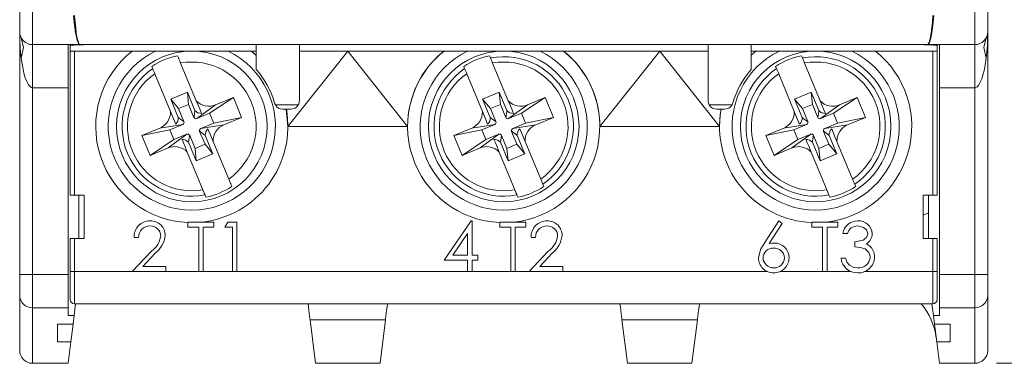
# Model space of a CAD drawing. Header units: millimetres. Extents: x 0 to 420, y 0 to 297.
# Tile 3 of 14: x 104 to 150, y 186 to 202. Entities that reach past the tile are written whole.
import ezdxf

# ---------------------------------------------------------------- set-up
doc = ezdxf.new("R2010")
doc.units = ezdxf.units.MM
doc.styles.add('SLDTEXTSTYLE3', font='TXT', dxfattribs={"width": 0.75})
doc.dimstyles.new('SLDDIMSTYLE0', dxfattribs={"dimtxt": 3.704167, "dimasz": 6, "dimexe": 0, "dimexo": 0.0625, "dimgap": 0.926042, "dimtad": 1, "dimdec": 1, "dimrnd": 1e-09, "dimzin": 12, "dimdsep": 46, "dimtxsty": 'SLDTEXTSTYLE3', "dimblk1": 'CLOSED', "dimblk2": 'CLOSED', "dimsah": 1, "dimcen": 0.09, "dimadec": 0, "dimazin": 3, "dimtfac": 1, "dimtdec": 1, "dimtofl": 0, "dimtmove": 0, "dimatfit": 3, "dimldrblk": 'CLOSED', "dimfxl": 0, "dimfrac": 2, "dimtolj": 1, "dimtzin": 12, "dimarcsym": 0})

# ---------------------------------------------------------------- blocks, each defined once
blk = doc.blocks.new('_CLOSED')
at = {"color": 0, "linetype": 'ByBlock', "lineweight": -2}
for p, q in [((-1, 0.166667), (0, 0)), ((-1, 0.166667), (-1, -0.166667)), ((0, 0), (-1, -0.166667)), ((0, 0), (-1, 0))]:
    blk.add_line(p, q, dxfattribs=at)
blk = doc.blocks.new('_D')
at = {"color": 7, "linetype": 'Continuous', "lineweight": 0}
for p, q in [((141.931, 237.317), (163.602, 237.317)), ((162.602, 237.317), (162.602, 185.817)), ((151.026, 220.311), (151.026, 221.438)), ((151.026, 221.438), (156.912, 221.438)), ((156.912, 221.438), (156.912, 220.311)), ((151.026, 207.998), (151.026, 206.871)), ((156.912, 206.871), (156.912, 207.998)), ((151.026, 206.871), (156.912, 206.871)), ((149.331, 185.817), (163.602, 185.817))]:
    blk.add_line(p, q, dxfattribs=at)
at = {"color": 7, "linetype": 'Continuous', "lineweight": 0, "xscale": 6, "yscale": 6}
for p, rotation in [((162.602, 237.317, -10.61), 90.00000000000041), ((162.602, 185.817, -10.61), 270.0000000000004)]:
    blk.add_blockref('_CLOSED', p, dxfattribs=dict(at, rotation=rotation))
at = {"color": 7, "linetype": 'Continuous', "lineweight": 0, "char_height": 3.7042, "attachment_point": 1, "rotation": 90, "style": 'SLDTEXTSTYLE3'}
for s, insert in [('2,028', (152.137, 207.998)), ('51,5', (157.827, 209.366))]:
    blk.add_mtext(s, dxfattribs=dict(at, insert=insert))
blk = doc.blocks.new('_D_1')
at = {"color": 7, "linetype": 'Continuous', "lineweight": 0}
for p, q in [((136.681, 256.817), (180.88, 256.817)), ((179.88, 185.817), (179.88, 256.817)), ((168.305, 220.311), (168.305, 221.438)), ((168.305, 221.438), (174.19, 221.438)), ((174.19, 221.438), (174.19, 220.311)), ((168.305, 207.998), (168.305, 206.871)), ((174.19, 206.871), (174.19, 207.998)), ((168.305, 206.871), (174.19, 206.871)), ((149.331, 185.817), (180.88, 185.817))]:
    blk.add_line(p, q, dxfattribs=at)
at = {"color": 7, "linetype": 'Continuous', "lineweight": 0, "xscale": 6, "yscale": 6}
for p, rotation in [((179.88, 256.817, -10.61), 90.0000000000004), ((179.88, 185.817, -10.61), 270.0000000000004)]:
    blk.add_blockref('_CLOSED', p, dxfattribs=dict(at, rotation=rotation))
at = {"color": 7, "linetype": 'Continuous', "lineweight": 0, "char_height": 3.7042, "attachment_point": 1, "rotation": 90, "style": 'SLDTEXTSTYLE3'}
for s, insert in [('2,795', (169.415, 207.998)), ('71', (175.105, 211.417))]:
    blk.add_mtext(s, dxfattribs=dict(at, insert=insert))

msp = doc.modelspace()

# ---------------------------------------------------------------- linework, layer by layer
at = {"color": 7, "linetype": 'Continuous', "lineweight": 15}
for p, q in [((103.931, 204.617), (103.931, 201.217)), ((104.531, 200.617), (104.531, 204.617)), ((148.331, 204.617), (148.331, 200.617)), ((148.931, 201.217), (148.931, 204.617)), ((103.931, 189.938), (103.931, 201.217)), ((148.931, 201.217), (148.931, 189.938)), ((106.731, 200.617), (104.531, 200.617)), ((104.531, 198.617), (104.531, 200.617)), ((106.181, 200.617), (106.181, 198.617)), ((106.281, 200.565), (106.281, 200.617)), ((106.281, 200.317), (106.281, 200.565)), ((106.731, 200.617), (114.631, 200.617)), ((114.631, 200.617), (117.231, 200.617)), ((114.931, 200.617), (114.631, 200.617)), ((116.931, 200.617), (114.931, 200.617)), ((114.931, 200.617), (114.931, 199.462)), ((117.231, 200.617), (116.931, 200.617)), ((116.931, 200.617), (116.931, 198.017)), ((117.231, 200.617), (125.131, 200.617)), ((125.131, 200.617), (127.731, 200.617)), ((127.731, 200.617), (135.631, 200.617)), ((135.631, 200.617), (138.231, 200.617)), ((135.931, 200.617), (135.631, 200.617)), ((137.931, 200.617), (135.931, 200.617)), ((135.931, 198.017), (135.931, 200.617)), ((137.931, 199.462), (137.931, 200.617)), ((138.231, 200.617), (137.931, 200.617)), ((138.231, 200.617), (146.131, 200.617)), ((148.331, 200.617), (146.131, 200.617)), ((146.581, 200.617), (146.581, 200.565)), ((146.581, 200.317), (146.581, 200.565)), ((146.681, 198.617), (146.681, 200.617)), ((148.331, 200.617), (148.331, 198.617)), ((106.281, 200.317), (114.931, 200.317)), ((106.281, 193.617), (106.281, 200.317)), ((106.481, 200.317), (106.481, 193.617)), ((114.711, 200.317), (114.931, 200.11)), ((119.181, 200.317), (116.401, 196.817)), ((116.931, 200.317), (119.181, 200.317)), ((119.181, 200.317), (133.681, 200.317)), ((119.181, 200.317), (121.961, 196.817)), ((133.681, 200.317), (130.901, 196.817)), ((133.681, 200.317), (135.931, 200.317)), ((133.681, 200.317), (136.461, 196.817)), ((137.931, 200.317), (146.581, 200.317)), ((137.931, 200.13), (138.15, 200.317)), ((146.381, 193.617), (146.381, 200.317)), ((146.581, 200.317), (146.581, 193.617)), ((112.14, 198.009), (111.413, 199.762)), ((126.64, 198.009), (125.913, 199.762)), ((141.14, 198.009), (140.413, 199.762)), ((110.939, 197.511), (110.212, 199.264)), ((125.439, 197.511), (124.712, 199.264)), ((139.939, 197.511), (139.212, 199.264)), ((106.181, 198.617), (104.531, 198.617)), ((104.531, 198.617), (104.531, 189.938)), ((106.181, 198.617), (106.181, 189.938)), ((111.724, 198.409), (110.95, 198.088)), ((111.779, 197.836), (111.724, 198.409)), ((112.079, 197.554), (111.724, 198.409)), ((126.224, 198.409), (125.45, 198.088)), ((126.279, 197.836), (126.224, 198.409)), ((126.579, 197.554), (126.224, 198.409)), ((140.724, 198.409), (139.95, 198.088)), ((140.779, 197.836), (140.724, 198.409)), ((141.079, 197.554), (140.724, 198.409)), ((148.331, 198.617), (146.681, 198.617)), ((146.681, 189.938), (146.681, 198.617)), ((148.331, 189.938), (148.331, 198.617)), ((110.95, 198.088), (111.305, 197.233)), ((111.317, 197.644), (110.95, 198.088)), ((111.779, 197.836), (111.317, 197.644)), ((112.028, 197.236), (111.779, 197.836)), ((113.033, 197.815), (112.158, 197.182)), ((112.759, 197.431), (113.864, 198.159)), ((113.864, 198.159), (113.033, 197.815)), ((114.247, 197.236), (113.864, 198.159)), ((115.818, 197.817), (116.877, 197.817)), ((125.45, 198.088), (125.805, 197.233)), ((125.817, 197.644), (125.45, 198.088)), ((126.279, 197.836), (125.817, 197.644)), ((126.528, 197.236), (126.279, 197.836)), ((127.533, 197.815), (126.658, 197.182)), ((127.259, 197.431), (128.364, 198.159)), ((128.364, 198.159), (127.533, 197.815)), ((128.747, 197.236), (128.364, 198.159)), ((135.985, 197.817), (137.044, 197.817)), ((139.95, 198.088), (140.305, 197.233)), ((140.317, 197.644), (139.95, 198.088)), ((140.779, 197.836), (140.317, 197.644)), ((141.028, 197.236), (140.779, 197.836)), ((142.033, 197.815), (141.158, 197.182)), ((141.759, 197.431), (142.864, 198.159)), ((142.864, 198.159), (142.033, 197.815)), ((143.247, 197.236), (142.864, 198.159)), ((111.317, 197.644), (111.566, 197.044)), ((112.759, 197.431), (112.158, 197.182)), ((112.95, 196.969), (112.759, 197.431)), ((116.531, 197.617), (116.164, 197.617)), ((116.311, 197.617), (116.401, 196.817)), ((125.817, 197.644), (126.066, 197.044)), ((127.259, 197.431), (126.658, 197.182)), ((127.45, 196.969), (127.259, 197.431)), ((136.698, 197.617), (136.331, 197.617)), ((140.317, 197.644), (140.566, 197.044)), ((141.759, 197.431), (141.158, 197.182)), ((141.95, 196.969), (141.759, 197.431)), ((110.446, 196.742), (111.512, 196.913)), ((111.512, 196.913), (110.911, 196.664)), ((112.35, 196.72), (112.95, 196.969)), ((112.35, 196.72), (113.416, 196.891)), ((112.95, 196.969), (114.247, 197.236)), ((113.416, 196.891), (114.247, 197.236)), ((116.401, 196.817), (121.961, 196.817)), ((124.946, 196.742), (126.012, 196.913)), ((126.012, 196.913), (125.411, 196.664)), ((126.85, 196.72), (127.45, 196.969)), ((126.85, 196.72), (127.916, 196.891)), ((127.45, 196.969), (128.747, 197.236)), ((127.916, 196.891), (128.747, 197.236)), ((130.901, 196.817), (136.461, 196.817)), ((139.446, 196.742), (140.512, 196.913)), ((140.512, 196.913), (139.911, 196.664)), ((141.35, 196.72), (141.95, 196.969)), ((141.35, 196.72), (142.416, 196.891)), ((141.95, 196.969), (143.247, 197.236)), ((142.416, 196.891), (143.247, 197.236)), ((110.446, 196.742), (109.615, 196.397)), ((110.911, 196.664), (109.615, 196.397)), ((109.615, 196.397), (109.998, 195.474)), ((110.829, 195.818), (111.703, 196.452)), ((110.911, 196.664), (111.103, 196.203)), ((111.103, 196.203), (111.703, 196.452)), ((111.834, 196.397), (112.083, 195.797)), ((112.545, 195.989), (112.296, 196.589)), ((112.912, 195.545), (112.557, 196.401)), ((124.946, 196.742), (124.115, 196.397)), ((125.411, 196.664), (124.115, 196.397)), ((124.115, 196.397), (124.498, 195.474)), ((125.329, 195.818), (126.203, 196.452)), ((125.411, 196.664), (125.603, 196.203)), ((125.603, 196.203), (126.203, 196.452)), ((126.334, 196.397), (126.583, 195.797)), ((127.045, 195.989), (126.796, 196.589)), ((127.412, 195.545), (127.057, 196.401)), ((139.446, 196.742), (138.615, 196.397)), ((139.911, 196.664), (138.615, 196.397)), ((138.615, 196.397), (138.998, 195.474)), ((139.829, 195.818), (140.703, 196.452)), ((139.911, 196.664), (140.103, 196.203)), ((140.103, 196.203), (140.703, 196.452)), ((140.834, 196.397), (141.083, 195.797)), ((141.545, 195.989), (141.296, 196.589)), ((141.912, 195.545), (141.557, 196.401)), ((111.103, 196.203), (109.998, 195.474)), ((111.783, 196.079), (112.137, 195.224)), ((112.083, 195.797), (112.545, 195.989)), ((112.545, 195.989), (112.912, 195.545)), ((113.65, 194.369), (112.923, 196.122)), ((125.603, 196.203), (124.498, 195.474)), ((126.283, 196.079), (126.637, 195.224)), ((126.583, 195.797), (127.045, 195.989)), ((127.045, 195.989), (127.412, 195.545)), ((128.15, 194.369), (127.423, 196.122)), ((140.103, 196.203), (138.998, 195.474)), ((140.783, 196.079), (141.137, 195.224)), ((141.083, 195.797), (141.545, 195.989)), ((141.545, 195.989), (141.912, 195.545)), ((142.65, 194.369), (141.923, 196.122)), ((109.998, 195.474), (110.829, 195.818)), ((112.449, 193.871), (111.722, 195.624)), ((112.083, 195.797), (112.137, 195.224)), ((112.137, 195.224), (112.912, 195.545)), ((124.498, 195.474), (125.329, 195.818)), ((126.949, 193.871), (126.222, 195.624)), ((126.583, 195.797), (126.637, 195.224)), ((126.637, 195.224), (127.412, 195.545)), ((138.998, 195.474), (139.829, 195.818)), ((141.449, 193.871), (140.722, 195.624)), ((141.083, 195.797), (141.137, 195.224)), ((141.137, 195.224), (141.912, 195.545)), ((106.481, 193.617), (106.281, 193.617)), ((106.931, 193.617), (106.481, 193.617)), ((106.681, 193.617), (106.681, 191.617)), ((106.931, 191.617), (106.931, 193.617)), ((145.931, 193.617), (146.381, 193.617)), ((145.931, 191.617), (145.931, 193.617)), ((146.181, 193.617), (146.181, 191.617)), ((146.581, 193.617), (146.381, 193.617)), ((111.754, 192.374), (112.963, 192.374)), ((111.754, 192.138), (111.754, 192.374)), ((112.963, 192.374), (112.963, 192.138)), ((113.464, 192.138), (113.599, 192.374)), ((113.599, 192.374), (114.025, 192.374)), ((114.025, 192.374), (114.025, 190.074)), ((123.659, 190.605), (124.915, 192.433)), ((124.915, 192.433), (124.957, 192.433)), ((124.957, 192.433), (124.957, 190.841)), ((126.254, 192.138), (126.254, 192.374)), ((126.254, 192.374), (127.463, 192.374)), ((127.463, 192.374), (127.463, 192.138)), ((138.534, 191.383), (139.221, 192.433)), ((139.38, 192.308), (138.772, 191.379)), ((139.221, 192.433), (139.38, 192.308)), ((140.754, 192.138), (140.754, 192.374)), ((140.754, 192.374), (141.963, 192.374)), ((141.963, 192.374), (141.963, 192.138)), ((112.255, 192.138), (111.754, 192.138)), ((112.255, 190.074), (112.255, 192.138)), ((112.963, 192.138), (112.462, 192.138)), ((112.462, 192.138), (112.462, 190.074)), ((113.818, 192.138), (113.464, 192.138)), ((113.818, 190.074), (113.818, 192.138)), ((124.75, 191.839), (124.065, 190.841)), ((124.75, 190.841), (124.75, 191.839)), ((126.755, 192.138), (126.254, 192.138)), ((126.755, 190.074), (126.755, 192.138)), ((127.463, 192.138), (126.962, 192.138)), ((126.962, 192.138), (126.962, 190.074)), ((141.255, 192.138), (140.754, 192.138)), ((141.255, 190.074), (141.255, 192.138)), ((141.963, 192.138), (141.462, 192.138)), ((141.462, 192.138), (141.462, 190.074)), ((142.405, 191.843), (142.199, 191.843)), ((106.281, 190.074), (106.281, 191.617)), ((106.281, 191.617), (106.481, 191.617)), ((106.481, 191.617), (106.481, 190.074)), ((106.931, 191.617), (106.481, 191.617)), ((109.454, 191.666), (109.248, 191.666)), ((127.905, 191.666), (127.699, 191.666)), ((142.759, 191.224), (142.759, 191.46)), ((145.931, 191.617), (146.381, 191.617)), ((146.381, 190.074), (146.381, 191.617)), ((146.381, 191.617), (146.581, 191.617)), ((146.581, 191.617), (146.581, 190.074)), ((109.159, 190.074), (110.051, 191.026)), ((110.227, 190.924), (109.652, 190.31)), ((127.61, 190.074), (128.502, 191.026)), ((128.678, 190.924), (128.103, 190.31)), ((124.75, 190.605), (123.659, 190.605)), ((124.065, 190.841), (124.75, 190.841)), ((124.75, 190.074), (124.75, 190.605)), ((124.957, 190.841), (125.222, 190.841)), ((125.222, 190.605), (124.957, 190.605)), ((124.957, 190.605), (124.957, 190.074)), ((125.222, 190.841), (125.222, 190.605)), ((142.11, 190.693), (142.317, 190.693)), ((106.281, 188.774), (106.281, 190.074)), ((106.281, 190.074), (106.481, 190.074)), ((106.481, 190.074), (109.159, 190.074)), ((110.722, 190.074), (109.159, 190.074)), ((109.652, 190.31), (110.722, 190.31)), ((110.722, 190.31), (110.722, 190.074)), ((110.722, 190.074), (112.255, 190.074)), ((112.462, 190.074), (112.255, 190.074)), ((112.462, 190.074), (113.818, 190.074)), ((114.025, 190.074), (113.818, 190.074)), ((114.025, 190.074), (124.75, 190.074)), ((124.957, 190.074), (124.75, 190.074)), ((124.957, 190.074), (126.755, 190.074)), ((126.962, 190.074), (126.755, 190.074)), ((126.962, 190.074), (127.61, 190.074)), ((129.173, 190.074), (127.61, 190.074)), ((128.103, 190.31), (129.173, 190.31)), ((129.173, 190.31), (129.173, 190.074)), ((129.173, 190.074), (138.687, 190.074)), ((139.267, 190.074), (141.255, 190.074)), ((141.462, 190.074), (141.255, 190.074)), ((141.462, 190.074), (142.559, 190.074)), ((143.201, 190.074), (146.381, 190.074)), ((146.381, 190.074), (146.581, 190.074)), ((146.581, 190.074), (146.581, 188.774)), ((103.931, 189.938), (104.531, 189.938)), ((103.931, 189.938), (103.931, 188.972)), ((104.531, 189.938), (106.181, 189.938)), ((104.531, 188.393), (104.531, 189.938)), ((106.181, 189.938), (106.181, 188.393)), ((146.681, 189.938), (148.331, 189.938)), ((146.681, 188.393), (146.681, 189.938)), ((148.331, 189.938), (148.931, 189.938)), ((148.331, 189.938), (148.331, 188.393)), ((148.931, 188.972), (148.931, 189.938)), ((103.931, 186.417), (103.931, 188.972)), ((106.526, 188.574), (106.459, 188.041)), ((106.481, 188.574), (146.381, 188.574)), ((146.336, 188.574), (146.403, 188.041)), ((148.931, 188.972), (148.931, 186.417)), ((106.181, 188.393), (104.531, 188.393)), ((104.531, 188.393), (104.531, 185.817)), ((106.181, 188.393), (106.181, 188.041)), ((148.331, 188.393), (146.681, 188.393)), ((146.681, 188.041), (146.681, 188.393)), ((148.331, 185.817), (148.331, 188.393)), ((106.181, 188.041), (106.459, 188.041)), ((106.459, 188.041), (106.409, 187.639)), ((120.934, 187.842), (117.428, 187.842)), ((117.681, 185.817), (117.428, 187.842)), ((120.934, 187.842), (120.681, 185.817)), ((135.434, 187.842), (131.928, 187.842)), ((132.181, 185.817), (131.928, 187.842)), ((135.434, 187.842), (135.181, 185.817)), ((146.453, 187.639), (146.403, 188.041)), ((146.403, 188.041), (146.681, 188.041)), ((106.409, 187.639), (105.681, 187.639)), ((105.681, 186.811), (105.681, 187.639)), ((106.409, 187.639), (106.305, 186.811)), ((147.181, 187.639), (146.453, 187.639)), ((146.557, 186.811), (146.453, 187.639)), ((147.181, 186.811), (147.181, 187.639)), ((106.305, 186.811), (105.681, 186.811)), ((106.305, 186.811), (106.181, 185.817)), ((146.681, 185.817), (146.557, 186.811)), ((147.181, 186.811), (146.557, 186.811)), ((106.181, 185.817), (104.531, 185.817)), ((120.681, 185.817), (117.681, 185.817)), ((135.181, 185.817), (132.181, 185.817)), ((148.331, 185.817), (146.681, 185.817))]:
    msp.add_line(p, q, dxfattribs=at)
at = {"color": 1, "linetype": 'Continuous', "lineweight": 15}
for p, q in [((114.707, 200.317), (114.931, 200.127)), ((137.931, 200.127), (138.155, 200.317)), ((106.481, 190.074), (106.481, 188.574)), ((146.381, 188.574), (146.381, 190.074))]:
    msp.add_line(p, q, dxfattribs=at)
at = {"color": 7, "linetype": 'Continuous', "lineweight": 15, "flags": 128}
for points in [[(104.003, 200.932), (104.111, 200.487), (104.003, 199.984)], [(148.859, 199.984), (148.751, 200.487), (148.859, 200.932)], [(111.272, 200.102), (111.299, 200.036), (111.316, 199.998)], [(125.772, 200.102), (125.799, 200.036), (125.816, 199.998)], [(140.272, 200.102), (140.299, 200.036), (140.316, 199.998)], [(104.531, 198.617), (104.479, 198.626), (104.427, 198.655), (104.339, 198.753), (104.24, 198.942), (104.176, 199.12), (104.13, 199.284), (104.086, 199.473), (104.003, 199.984)], [(110.115, 199.5), (110.099, 199.538), (110.071, 199.604)], [(111.413, 199.762), (111.38, 199.842), (111.351, 199.912), (111.329, 199.965), (111.317, 199.994), (111.316, 199.998)], [(124.615, 199.5), (124.599, 199.538), (124.571, 199.604)], [(125.913, 199.762), (125.88, 199.842), (125.851, 199.912), (125.829, 199.965), (125.817, 199.994), (125.816, 199.998)], [(139.115, 199.5), (139.099, 199.538), (139.071, 199.604)], [(140.413, 199.762), (140.38, 199.842), (140.351, 199.912), (140.329, 199.965), (140.317, 199.994), (140.316, 199.998)], [(148.859, 199.984), (148.776, 199.473), (148.654, 199.024), (148.523, 198.753), (148.435, 198.655), (148.383, 198.626), (148.331, 198.617)], [(110.115, 199.5), (110.123, 199.48), (110.141, 199.437), (110.166, 199.375), (110.197, 199.3), (110.212, 199.264)], [(124.615, 199.5), (124.623, 199.48), (124.641, 199.437), (124.666, 199.375), (124.697, 199.3), (124.712, 199.264)], [(139.115, 199.5), (139.123, 199.48), (139.141, 199.437), (139.166, 199.375), (139.197, 199.3), (139.212, 199.264)], [(112.385, 197.419), (112.318, 197.581), (112.24, 197.769), (112.14, 198.009)], [(126.885, 197.419), (126.818, 197.581), (126.74, 197.769), (126.64, 198.009)], [(141.385, 197.419), (141.318, 197.581), (141.24, 197.769), (141.14, 198.009)], [(110.939, 197.511), (111.048, 197.249), (111.184, 196.921)], [(112.079, 197.554), (112.056, 197.382), (112.048, 197.328), (112.043, 197.292), (112.039, 197.27), (112.037, 197.255), (112.035, 197.246), (112.033, 197.241), (112.032, 197.237), (112.031, 197.235), (112.031, 197.234), (112.03, 197.234), (112.03, 197.234), (112.029, 197.234), (112.029, 197.234), (112.029, 197.234), (112.028, 197.235), (112.028, 197.235), (112.028, 197.235), (112.028, 197.236)], [(125.439, 197.511), (125.548, 197.249), (125.684, 196.921)], [(126.579, 197.554), (126.556, 197.382), (126.548, 197.328), (126.543, 197.292), (126.539, 197.27), (126.537, 197.255), (126.535, 197.246), (126.533, 197.241), (126.532, 197.237), (126.531, 197.235), (126.531, 197.234), (126.53, 197.234), (126.53, 197.234), (126.529, 197.234), (126.529, 197.234), (126.529, 197.234), (126.528, 197.235), (126.528, 197.235), (126.528, 197.235), (126.528, 197.236)], [(136.461, 196.817), (136.489, 197.318), (136.533, 197.617)], [(139.939, 197.511), (140.048, 197.249), (140.184, 196.921)], [(141.079, 197.554), (141.056, 197.382), (141.048, 197.328), (141.043, 197.292), (141.039, 197.27), (141.037, 197.255), (141.035, 197.246), (141.033, 197.241), (141.032, 197.237), (141.031, 197.235), (141.031, 197.234), (141.03, 197.234), (141.03, 197.234), (141.029, 197.234), (141.029, 197.234), (141.029, 197.234), (141.028, 197.235), (141.028, 197.235), (141.028, 197.235), (141.028, 197.236)], [(111.566, 197.044), (111.566, 197.044), (111.566, 197.043), (111.566, 197.043), (111.566, 197.042), (111.566, 197.041), (111.562, 197.042), (111.543, 197.054), (111.464, 197.112), (111.305, 197.233)], [(126.066, 197.044), (126.066, 197.044), (126.066, 197.043), (126.066, 197.043), (126.066, 197.042), (126.066, 197.041), (126.062, 197.042), (126.043, 197.054), (125.964, 197.112), (125.805, 197.233)], [(140.566, 197.044), (140.566, 197.044), (140.566, 197.043), (140.566, 197.043), (140.566, 197.042), (140.566, 197.041), (140.562, 197.042), (140.543, 197.054), (140.464, 197.112), (140.305, 197.233)], [(111.783, 196.079), (111.806, 196.251), (111.814, 196.305), (111.819, 196.341), (111.823, 196.363), (111.825, 196.378), (111.827, 196.387), (111.829, 196.392), (111.83, 196.396), (111.831, 196.398), (111.831, 196.399), (111.832, 196.399), (111.832, 196.4), (111.833, 196.4), (111.833, 196.399), (111.833, 196.399), (111.834, 196.399), (111.834, 196.398), (111.834, 196.398), (111.834, 196.397)], [(112.296, 196.589), (112.296, 196.59), (112.296, 196.59), (112.295, 196.591), (112.295, 196.591), (112.296, 196.592), (112.3, 196.591), (112.319, 196.579), (112.398, 196.521), (112.557, 196.401)], [(112.923, 196.122), (112.814, 196.384), (112.678, 196.712)], [(126.283, 196.079), (126.306, 196.251), (126.314, 196.305), (126.319, 196.341), (126.323, 196.363), (126.325, 196.378), (126.327, 196.387), (126.329, 196.392), (126.33, 196.396), (126.331, 196.398), (126.331, 196.399), (126.332, 196.399), (126.332, 196.4), (126.333, 196.4), (126.333, 196.399), (126.333, 196.399), (126.334, 196.399), (126.334, 196.398), (126.334, 196.398), (126.334, 196.397)], [(126.796, 196.589), (126.796, 196.59), (126.796, 196.59), (126.795, 196.591), (126.795, 196.591), (126.796, 196.592), (126.8, 196.591), (126.819, 196.579), (126.898, 196.521), (127.057, 196.401)], [(127.423, 196.122), (127.314, 196.384), (127.178, 196.712)], [(140.783, 196.079), (140.806, 196.251), (140.814, 196.305), (140.819, 196.341), (140.823, 196.363), (140.825, 196.378), (140.827, 196.387), (140.829, 196.392), (140.83, 196.396), (140.831, 196.398), (140.831, 196.399), (140.832, 196.399), (140.832, 196.4), (140.833, 196.4), (140.833, 196.399), (140.833, 196.399), (140.834, 196.399), (140.834, 196.398), (140.834, 196.398), (140.834, 196.397)], [(141.296, 196.589), (141.296, 196.59), (141.296, 196.59), (141.295, 196.591), (141.295, 196.591), (141.296, 196.592), (141.3, 196.591), (141.319, 196.579), (141.398, 196.521), (141.557, 196.401)], [(141.923, 196.122), (141.814, 196.384), (141.678, 196.712)], [(111.477, 196.214), (111.544, 196.052), (111.622, 195.864), (111.722, 195.624)], [(125.977, 196.214), (126.044, 196.052), (126.122, 195.864), (126.222, 195.624)], [(140.477, 196.214), (140.544, 196.052), (140.622, 195.864), (140.722, 195.624)], [(113.747, 194.133), (113.739, 194.153), (113.721, 194.196), (113.696, 194.258), (113.665, 194.333), (113.65, 194.369)], [(113.747, 194.133), (113.763, 194.095), (113.791, 194.029)], [(128.247, 194.133), (128.239, 194.153), (128.221, 194.196), (128.196, 194.258), (128.165, 194.333), (128.15, 194.369)], [(128.247, 194.133), (128.263, 194.095), (128.291, 194.029)], [(142.747, 194.133), (142.739, 194.153), (142.721, 194.196), (142.696, 194.258), (142.665, 194.333), (142.65, 194.369)], [(142.747, 194.133), (142.763, 194.095), (142.791, 194.029)], [(112.449, 193.871), (112.482, 193.791), (112.511, 193.721), (112.533, 193.668), (112.545, 193.639), (112.546, 193.636)], [(112.59, 193.531), (112.562, 193.597), (112.546, 193.636)], [(126.949, 193.871), (126.982, 193.791), (127.011, 193.721), (127.033, 193.668), (127.045, 193.639), (127.046, 193.636)], [(127.09, 193.531), (127.062, 193.597), (127.046, 193.636)], [(141.449, 193.871), (141.482, 193.791), (141.511, 193.721), (141.533, 193.668), (141.545, 193.639), (141.546, 193.636)], [(141.59, 193.531), (141.562, 193.597), (141.546, 193.636)], [(145.931, 192.692), (146.146, 192.782), (146.181, 192.796)], [(142.759, 191.46), (143.135, 191.539), (143.287, 191.656), (143.333, 191.741), (143.349, 191.836)], [(143.349, 191.836), (143.295, 192.008), (143.161, 192.129), (142.886, 192.197)], [(138.277, 190.715), (138.374, 191.107), (138.534, 191.383)], [(138.772, 191.379), (138.905, 191.396), (139.01, 191.401)], [(143.287, 191.362), (143.439, 191.268), (143.536, 191.166)], [(143.467, 190.737), (143.449, 190.856), (143.399, 190.964), (143.225, 191.127), (142.998, 191.2), (142.759, 191.224)], [(143.536, 191.166), (143.647, 190.948), (143.673, 190.757)], [(142.317, 190.693), (142.395, 190.501), (142.497, 190.375)], [(142.497, 190.375), (142.702, 190.272), (142.881, 190.251)], [(117.428, 187.842), (117.42, 187.907), (117.408, 188.003), (117.392, 188.128), (117.374, 188.276), (117.353, 188.442), (117.336, 188.574)], [(121.026, 188.574), (121.009, 188.442), (120.988, 188.276), (120.97, 188.128), (120.954, 188.003), (120.942, 187.907), (120.934, 187.842)], [(131.928, 187.842), (131.92, 187.907), (131.908, 188.003), (131.892, 188.128), (131.874, 188.276), (131.853, 188.442), (131.836, 188.574)], [(135.526, 188.574), (135.509, 188.442), (135.488, 188.276), (135.47, 188.128), (135.454, 188.003), (135.442, 187.907), (135.434, 187.842)]]:
    msp.add_lwpolyline(points, dxfattribs=at)
at = {"color": 7, "linetype": 'Continuous', "lineweight": 15}
for centre in [(111.931, 196.817), (126.431, 196.817), (140.931, 196.817)]:
    msp.add_circle(centre, 3.5, dxfattribs=at)
for centre, radius, start, end in [((104.531, 201.217), 0.6, 180, 270), ((148.331, 201.217), 0.6, 270, 0), ((111.931, 196.817), 4.467, 128.4226, 267.7303), ((111.931, 196.817), 3.885, 115.7309, 64.2691), ((111.931, 196.817), 3.351, 101.3389, 123.7064), ((126.431, 196.816), 4.47, 128.4663, 179.9978), ((126.431, 196.817), 4.467, 128.4226, 267.7303), ((126.431, 196.817), 3.885, 115.7309, 64.2691), ((126.431, 196.817), 3.351, 101.3389, 123.7064), ((126.431, 196.817), 3.24, 304.0957, 100.9496), ((126.431, 196.817), 4.467, 276.0467, 51.5774), ((126.431, 196.817), 4.47, 0, 51.5359), ((140.931, 196.817), 3.885, 115.7309, 64.2691), ((140.931, 196.817), 3.351, 101.3389, 123.7064), ((140.931, 196.817), 3.24, 304.0957, 100.9496), ((140.931, 196.817), 4.467, 276.0467, 51.5774), ((111.931, 196.817), 2.991, 305.0745, 99.9709), ((126.431, 196.817), 2.991, 305.0745, 99.9709), ((140.931, 196.817), 2.991, 305.0745, 99.9709), ((111.931, 196.817), 3.24, 124.0957, 280.9496), ((111.931, 196.817), 2.991, 125.0745, 279.9709), ((111.931, 196.817), 4, 15.8266, 41.4096), ((126.431, 196.817), 3.24, 124.0957, 280.9496), ((126.431, 196.817), 2.991, 125.0745, 279.9709), ((140.931, 196.817), 4, 138.5904, 164.1734), ((140.931, 196.817), 3.24, 124.0957, 280.9496), ((140.931, 196.817), 2.991, 125.0745, 279.9709), ((112.726, 198.554), 0.8, 222.8868, 292.5227), ((116.164, 198.017), 0.4, 195.8266, 210), ((116.164, 198.017), 0.4, 210, 270), ((116.531, 198.017), 0.4, 270, 330), ((116.531, 198.017), 0.4, 330, 0), ((127.226, 198.554), 0.8, 222.8868, 292.5227), ((136.331, 198.017), 0.4, 180, 210), ((136.331, 198.017), 0.4, 210, 270), ((136.698, 198.017), 0.4, 270, 330), ((136.698, 198.017), 0.4, 330, 344.1734), ((141.726, 198.554), 0.8, 222.8868, 292.5227), ((110.14, 197.481), 0.8, 292.5227, 2.1585), ((112.377, 197.815), 0.396, 221.3312, 271.1723), ((124.64, 197.481), 0.8, 292.5227, 2.1585), ((126.877, 197.815), 0.396, 221.331, 271.1724), ((139.14, 197.481), 0.8, 292.5227, 2.1585), ((141.377, 197.815), 0.396, 221.3312, 271.1723), ((110.909, 197.207), 0.396, 313.8736, 3.7144), ((111.474, 197.006), 0.1, 292.5227, 22.5227), ((112.12, 197.274), 0.1, 202.5227, 292.5227), ((113.722, 196.152), 0.8, 112.5253, 182.1585), ((125.409, 197.207), 0.396, 313.8736, 3.7143), ((125.974, 197.006), 0.1, 292.5227, 22.5227), ((126.62, 197.274), 0.1, 202.5227, 292.5227), ((128.222, 196.152), 0.8, 112.5253, 182.1585), ((139.909, 197.207), 0.396, 313.8736, 3.7144), ((140.474, 197.006), 0.1, 292.5227, 22.5227), ((141.12, 197.274), 0.1, 202.5227, 292.5227), ((142.722, 196.152), 0.8, 112.5253, 182.1585), ((111.742, 196.359), 0.1, 22.5227, 112.5227), ((112.388, 196.627), 0.1, 112.5227, 202.5227), ((112.953, 196.426), 0.396, 133.8736, 183.7144), ((126.242, 196.359), 0.1, 22.5227, 112.5227), ((126.888, 196.627), 0.1, 112.5227, 202.5227), ((127.453, 196.426), 0.396, 133.8736, 183.7143), ((140.742, 196.359), 0.1, 22.5227, 112.5227), ((141.388, 196.627), 0.1, 112.5227, 202.5227), ((141.953, 196.426), 0.396, 133.8736, 183.7144), ((111.485, 195.818), 0.396, 41.3312, 91.1723), ((125.985, 195.818), 0.396, 41.331, 91.1724), ((140.485, 195.818), 0.396, 41.3312, 91.1723), ((111.136, 195.079), 0.8, 42.8868, 112.5227), ((125.636, 195.079), 0.8, 42.8868, 112.5227), ((140.136, 195.079), 0.8, 42.8868, 112.5227), ((111.931, 196.817), 3.351, 281.3389, 303.7064), ((126.431, 196.817), 3.351, 281.3389, 303.7064), ((140.931, 196.817), 3.351, 281.3389, 303.7064), ((109.994, 191.686), 0.747, 89.7554, 181.4976), ((110.018, 191.759), 0.674, 359.187, 91.7324), ((128.446, 191.686), 0.747, 89.7552, 181.4977), ((128.469, 191.759), 0.674, 359.1869, 91.7324), ((142.884, 191.74), 0.693, 90.0682, 171.4131), ((142.92, 191.797), 0.637, 3.4174, 93.2718), ((109.982, 191.669), 0.528, 89.4908, 180.261), ((110.005, 191.716), 0.481, 1.759, 92.1232), ((128.434, 191.669), 0.528, 89.4907, 180.2611), ((128.456, 191.716), 0.481, 1.7591, 92.1232), ((142.877, 191.706), 0.491, 88.8954, 163.7835), ((143.016, 191.829), 0.539, 300.1097, 0.7257), ((109.493, 191.857), 1.001, 303.8729, 352.7786), ((109.487, 191.885), 1.214, 307.6067, 353.5534), ((127.945, 191.857), 1.001, 303.8728, 352.7787), ((127.938, 191.885), 1.214, 307.6066, 353.5535), ((139.02, 190.729), 0.672, 359.1961, 90.8813), ((138.941, 190.708), 0.457, 86.7524, 180.1633), ((138.996, 190.675), 0.491, 3.7514, 93.4249), ((138.968, 190.706), 0.691, 179.2034, 270.4943), ((138.962, 190.73), 0.479, 182.7038, 272.6962), ((138.991, 190.716), 0.701, 268.5586, 0.2915), ((139.011, 190.726), 0.476, 266.8815, 357.7186), ((142.862, 190.77), 0.755, 185.8324, 271.2085), ((142.911, 190.777), 0.763, 267.4881, 358.5315), ((142.939, 190.777), 0.529, 263.7274, 355.7154), ((104.521, 188.983), 0.59, 181.0109, 270.9752), ((106.481, 188.774), 0.2, 180, 270), ((143.558, 186.617), 3, 7.125, 40.7285), ((146.381, 188.774), 0.2, 270, 0), ((148.341, 188.983), 0.59, 269.0248, 358.9891), ((104.531, 186.417), 0.6, 180, 270), ((148.331, 186.417), 0.6, 270, 0)]:
    msp.add_arc(centre, radius, start, end, dxfattribs=at)
at = {"color": 1, "linetype": 'Continuous', "lineweight": 15}
for centre, start, end in [((111.931, 196.817), 276.0467, 10.3158), ((140.931, 196.817), 169.6842, 267.7303)]:
    msp.add_arc(centre, 4.467, start, end, dxfattribs=at)
at = {"color": 7, "linetype": 'Continuous', "lineweight": 15}
for centre, major_axis, ratio, start_param, end_param in [((106.731, 204.617), (0, 4), 0.1, 2.293531, 3.141593), ((106.731, 204.617), (0, 4), 0.083333, 2.293531, 3.141593), ((146.131, 204.617), (0, 4), 0.083333, 3.141593, 3.989655), ((146.131, 204.617), (0, 4), 0.1, 3.141593, 3.989655), ((104.531, 201.217), (0, 2.6), 0.230769, 1.570796, 2.064694), ((148.331, 201.217), (0, 2.6), 0.230769, 4.218492, 4.712389), ((107.281, 200.565), (1, 0), 0.051724, 1.570796, 3.141593), ((145.581, 200.565), (1, 0), 0.051724, 0, 1.570796)]:
    msp.add_ellipse(centre, major_axis=major_axis, ratio=ratio, start_param=start_param, end_param=end_param, dxfattribs=at)

# ---------------------------------------------------------------- dimensions: what is measured, and where the dimension line sits
at = {"color": 7, "linetype": 'Continuous', "lineweight": 0}
for base, p1, p2, picture, middle in [((179.88, 256.817), (148.331, 185.817), (135.681, 256.817), '_D_1', (179.88, 214.154)), ((162.602, 185.817), (140.931, 237.317), (148.331, 185.817), '_D', (162.602, 214.154))]:
    dim = msp.add_linear_dim(base=base, p1=p1, p2=p2, angle=90, dimstyle='SLDDIMSTYLE0', dxfattribs=at)
    dim.commit()
    dim.dimension.update_dxf_attribs({"geometry": picture, "text_midpoint": middle, "dimtype": 160})

doc.saveas('drawing.dxf')
